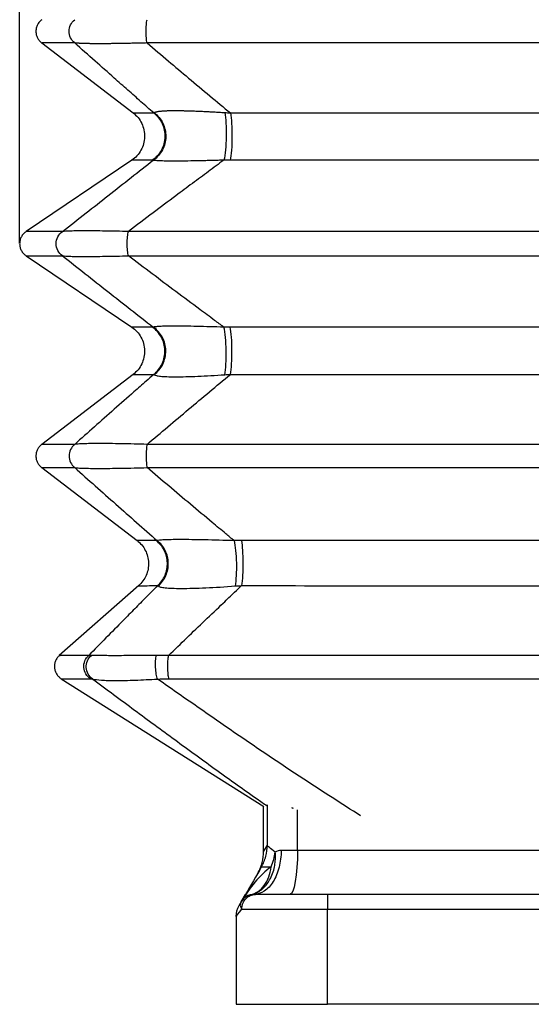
# Model space of a CAD drawing. Header units: millimetres. Extents: x 0 to 838, y 0 to 648.
# Tile 15 of 21: x 475 to 544, y 282 to 416. Entities that reach past the tile are written whole.
import ezdxf

# ---------------------------------------------------------------- set-up
doc = ezdxf.new("R2010")
doc.units = ezdxf.units.MM
doc.header["$LTSCALE"] = 3
doc.layers.add('DIMENSIONS', color=140, linetype='Continuous', lineweight=25)
doc.styles.add('SLDTEXTSTYLE0', font='TXT', dxfattribs={"width": 0.7})
doc.dimstyles.new('SLDDIMSTYLE1', dxfattribs={"dimtxt": 6.474023, "dimasz": 9.906, "dimexe": 0, "dimexo": 0.0625, "dimgap": 1.618506, "dimtad": 0, "dimtih": 1, "dimtoh": 1, "dimdec": 1, "dimrnd": 1e-09, "dimzin": 12, "dimdsep": 46, "dimtxsty": 'SLDTEXTSTYLE0', "dimsah": 1, "dimcen": 0.09, "dimadec": 0, "dimazin": 3, "dimtfac": 1, "dimtdec": 1, "dimtofl": 0, "dimtmove": 0, "dimatfit": 3, "dimfxl": 0, "dimfrac": 2, "dimtolj": 1, "dimtzin": 12, "dimarcsym": 0})

# ---------------------------------------------------------------- blocks, each defined once
blk = doc.blocks.new('_D_7')
at = {"layer": 'DIMENSIONS'}
for p, q in [((474.51, 389.26), (474.51, 549.14)), ((614.36, 389.26), (614.36, 549.14)), ((474.51, 539.61), (525.73, 539.61)), ((534.5, 539.61), (532.33, 539.61)), ((532.33, 539.61), (532.33, 529.32)), ((553.74, 539.61), (555.91, 539.61)), ((555.91, 539.61), (555.91, 529.32)), ((614.36, 539.61), (562.51, 539.61)), ((532.33, 529.32), (534.5, 529.32)), ((555.91, 529.32), (553.74, 529.32))]:
    blk.add_line(p, q, dxfattribs=at)
for points in [[(474.51, 539.61), (484.42, 538.09), (484.42, 541.14)], [(614.36, 539.61), (604.45, 541.14), (604.45, 538.09)]]:
    blk.add_solid(points, dxfattribs=at)
at = {"layer": 'DIMENSIONS', "char_height": 6.35, "attachment_point": 1, "style": 'SLDTEXTSTYLE0'}
for s, insert in [('139.8', (531.81, 549.25)), ('5.51', (534.5, 537.51))]:
    blk.add_mtext(s, dxfattribs=dict(at, insert=insert))

msp = doc.modelspace()

# ---------------------------------------------------------------- linework, layer by layer
for p, q in [((477.52, 412.84), (490.04, 403.29)), ((489.85, 396.84), (475.4, 387.09)), ((475.39, 383.78), (489.85, 374.03)), ((490.04, 367.58), (477.52, 358.02)), ((477.52, 354.84), (490.59, 344.87)), ((490.8, 338.74), (479.93, 329.19)), ((480.2, 326.01), (507.86, 308.57)), ((507.85, 302.45), (507.85, 308.58)), ((508.35, 308.8), (508.35, 303.3)), ((511.93, 308.28), (511.7, 308.36)), ((511.7, 308.36), (511.7, 308.33)), ((511.7, 308.36), (511.72, 308.32)), ((511.84, 308.29), (511.7, 308.36)), ((512.49, 302.55), (512.49, 308.13)), ((508.35, 303.3), (507.85, 302.45)), ((512.49, 302.55), (510.25, 302.55)), ((575.72, 302.55), (512.49, 302.55)), ((504.8, 295.55), (505.37, 296.55)), ((505.34, 296.16), (505.29, 296.11)), ((516.6, 296.55), (506.74, 296.55)), ((516.6, 296.55), (516.6, 294.55)), ((571.6, 296.55), (516.6, 296.55)), ((504.87, 294.55), (516.6, 294.55)), ((516.6, 281.55), (516.6, 294.55)), ((516.6, 294.55), (571.6, 294.55)), ((504.1, 293.54), (504.1, 281.55)), ((504.1, 281.55), (516.6, 281.55)), ((571.6, 281.55), (516.6, 281.55))]:
    msp.add_line(p, q)
at = {"flags": 128}
msp.add_lwpolyline([(512.49, 302.55), (512.47, 301.38), (512.41, 300.25), (512.31, 299.21), (512.18, 298.3), (512.02, 297.56), (511.84, 297), (511.65, 296.66), (511.45, 296.55)], dxfattribs=at)
for centre, radius, start, end in [((492.63, 372.63), 1.4, 84.0709, 89.4787), ((493.15, 343.63), 1.25, 82.6404, 89.3377), ((506.53, 294.55), 2, 90, 150)]:
    msp.add_arc(centre, radius, start, end)
for points, knots in [([(477.52, 416.02), (477.41, 415.92), (477.17, 415.72), (476.93, 415.33), (476.77, 414.89), (476.72, 414.43), (476.77, 413.97), (476.93, 413.54), (477.17, 413.15), (477.41, 412.94), (477.52, 412.84)], [0, 0, 0, 0, 0.125002, 0.250003, 0.375002, 0.500002, 0.625, 0.75, 0.874998, 1, 1, 1, 1]), ([(482.03, 412.84), (481.79, 413.03), (481.6, 413.27), (481.33, 413.82), (481.26, 414.13), (481.26, 414.74), (481.33, 415.04), (481.6, 415.59), (481.79, 415.84), (482.03, 416.02)], [0, 0, 0, 0, 0.25, 0.25, 0.5, 0.5, 0.75, 0.75, 1, 1, 1, 1]), ([(491.92, 412.84), (491.88, 413.03), (491.85, 413.27), (491.8, 413.82), (491.79, 414.13), (491.79, 414.74), (491.8, 415.04), (491.85, 415.59), (491.88, 415.84), (491.92, 416.02)], [0, 0, 0, 0, 0.25, 0.25, 0.5, 0.5, 0.75, 0.75, 1, 1, 1, 1]), ([(482.03, 412.84), (481.24, 412.84), (479.67, 412.84), (478.26, 412.84), (477.54, 412.84), (477.6, 412.84), (477.61, 412.84)], [0, 0, 0, 0, 0.285747, 0.571504, 0.857265, 1, 1, 1, 1]), ([(492.83, 403.29), (492.25, 403.8), (491.07, 404.84), (489.27, 406.43), (487.18, 408.28), (484.76, 410.42), (482.96, 412.02), (482.03, 412.84)], [0, 0, 0, 0, 0.1616796, 0.3285072, 0.5004611, 0.7420854, 1, 1, 1, 1]), ([(491.92, 412.84), (491.79, 412.84), (491.53, 412.83), (491.15, 412.82), (490.77, 412.81), (490.39, 412.8), (490.03, 412.8), (489.67, 412.79), (489.32, 412.78), (488.97, 412.77), (488.64, 412.77), (488.31, 412.76), (487.98, 412.76), (487.67, 412.75), (487.36, 412.75), (487.06, 412.75), (486.77, 412.74), (486.48, 412.74), (486.2, 412.74), (485.93, 412.74), (485.67, 412.74), (485.41, 412.74), (485.16, 412.74), (484.92, 412.74), (484.69, 412.74), (484.47, 412.74), (484.25, 412.74), (484.05, 412.75), (483.85, 412.75), (483.66, 412.75), (483.47, 412.76), (483.3, 412.76), (483.13, 412.77), (482.98, 412.77), (482.83, 412.78), (482.69, 412.79), (482.56, 412.8), (482.43, 412.8), (482.32, 412.81), (482.21, 412.82), (482.12, 412.83), (482.06, 412.84), (482.03, 412.84)], [0, 0, 0, 0, 0.027017, 0.053735, 0.080168, 0.106329, 0.13223, 0.157887, 0.183313, 0.208524, 0.233534, 0.258358, 0.283013, 0.307515, 0.331879, 0.356123, 0.380263, 0.404315, 0.428298, 0.452229, 0.476124, 0.500002, 0.523879, 0.547773, 0.571703, 0.595685, 0.619736, 0.643875, 0.668118, 0.692482, 0.716983, 0.741638, 0.766463, 0.791474, 0.816685, 0.842112, 0.867769, 0.893671, 0.919832, 0.946265, 0.972983, 1, 1, 1, 1]), ([(596.95, 412.84), (579.62, 412.84), (562.03, 412.84), (526.85, 412.84), (509.25, 412.84), (491.92, 412.84)], [0, 0, 0, 0, 0.5, 0.5, 1, 1, 1, 1]), ([(491.92, 412.84), (492.9, 412.02), (494.78, 410.42), (497.65, 408.01), (500.47, 405.65), (502.38, 404.06), (503.32, 403.29)], [0, 0, 0, 0, 0.257909, 0.499539, 0.755551, 1, 1, 1, 1]), ([(492.89, 403.33), (492.91, 403.34), (492.94, 403.36), (492.99, 403.39), (493.05, 403.41), (493.13, 403.43), (493.21, 403.45), (493.3, 403.47), (493.4, 403.49), (493.51, 403.51), (493.63, 403.52), (493.76, 403.54), (493.9, 403.55), (494.05, 403.56), (494.21, 403.57), (494.37, 403.58), (494.55, 403.59), (494.73, 403.6), (494.93, 403.6), (495.13, 403.61), (495.34, 403.61), (495.57, 403.61), (495.87, 403.61), (496.26, 403.61), (496.75, 403.6), (497.28, 403.59), (497.83, 403.58), (498.42, 403.55), (499.03, 403.53), (499.68, 403.5), (500.35, 403.47), (501.05, 403.43), (501.78, 403.38), (502.28, 403.35), (502.54, 403.33)], [0, 0, 0, 0, 0.027051, 0.053655, 0.07983, 0.105592, 0.130959, 0.155951, 0.180587, 0.204887, 0.228873, 0.252566, 0.27599, 0.299167, 0.322123, 0.344883, 0.367471, 0.389915, 0.412241, 0.434477, 0.456649, 0.478787, 0.500918, 0.542992, 0.585195, 0.627717, 0.670742, 0.714452, 0.759016, 0.804599, 0.851353, 0.899419, 0.948927, 1, 1, 1, 1]), ([(490.01, 403.31), (490.25, 403.1), (490.72, 402.69), (491.22, 401.87), (491.53, 400.97), (491.62, 400.01), (491.48, 399.07), (491.12, 398.19), (490.57, 397.4), (490.07, 397.01), (489.82, 396.82)], [0, 0, 0, 0, 0.125001, 0.250001, 0.375, 0.499999, 0.624997, 0.749998, 0.874998, 1, 1, 1, 1]), ([(490.01, 403.31), (490.07, 403.31), (490.2, 403.31), (491.14, 403.3), (492.27, 403.29), (492.83, 403.29)], [0, 0, 0, 0, 0.333778, 0.667236, 1, 1, 1, 1]), ([(492.83, 403.29), (493.32, 402.91), (493.72, 402.4), (494.25, 401.27), (494.38, 400.64), (494.34, 399.39), (494.18, 398.76), (493.58, 397.66), (493.16, 397.18), (492.64, 396.83)], [0, 0, 0, 0, 0.25, 0.25, 0.5, 0.5, 0.75, 0.75, 1, 1, 1, 1]), ([(492.89, 403.33), (493.39, 402.96), (493.8, 402.45), (494.35, 401.32), (494.49, 400.68), (494.47, 399.42), (494.31, 398.79), (493.72, 397.68), (493.29, 397.2), (492.78, 396.84)], [0, 0, 0, 0, 0.25, 0.25, 0.5, 0.5, 0.75, 0.75, 1, 1, 1, 1]), ([(492.83, 403.29), (492.84, 403.3), (492.86, 403.31), (492.88, 403.33), (492.89, 403.33)], [0, 0, 0, 0, 0.501359, 1, 1, 1, 1]), ([(502.54, 403.33), (502.61, 402.96), (502.67, 402.45), (502.74, 401.32), (502.76, 400.68), (502.73, 399.42), (502.7, 398.79), (502.58, 397.68), (502.51, 397.2), (502.42, 396.84)], [0, 0, 0, 0, 0.25, 0.25, 0.5, 0.5, 0.75, 0.75, 1, 1, 1, 1]), ([(502.54, 403.33), (502.67, 403.33), (502.92, 403.31), (503.18, 403.3), (503.32, 403.29)], [0, 0, 0, 0, 0.498638, 1, 1, 1, 1]), ([(503.32, 403.29), (503.38, 402.91), (503.44, 402.4), (503.51, 401.27), (503.53, 400.64), (503.52, 399.39), (503.5, 398.76), (503.42, 397.66), (503.36, 397.18), (503.29, 396.83)], [0, 0, 0, 0, 0.25, 0.25, 0.5, 0.5, 0.75, 0.75, 1, 1, 1, 1]), ([(503.32, 403.29), (503.9, 403.29), (505.06, 403.29), (506.81, 403.29), (508.56, 403.3), (510.32, 403.3), (512.08, 403.3), (513.84, 403.3), (515.61, 403.3), (517.39, 403.3), (519.17, 403.3), (520.95, 403.31), (522.73, 403.31), (524.52, 403.31), (526.32, 403.31), (528.11, 403.31), (529.91, 403.31), (531.72, 403.31), (533.52, 403.31), (535.34, 403.31), (537.15, 403.31), (538.97, 403.31), (540.79, 403.31), (542.61, 403.31), (544.99, 403.31), (547.92, 403.31), (551.4, 403.31), (554.86, 403.31), (558.32, 403.31), (561.77, 403.31), (565.2, 403.31), (568.63, 403.31), (572.04, 403.3), (575.44, 403.3), (578.82, 403.3), (582.2, 403.29), (584.44, 403.29), (585.56, 403.29)], [0, 0, 0, 0, 0.021326, 0.04269, 0.064093, 0.085533, 0.107012, 0.128529, 0.150083, 0.171676, 0.193306, 0.214973, 0.236677, 0.258419, 0.280198, 0.302014, 0.323867, 0.345757, 0.367683, 0.389646, 0.411645, 0.43368, 0.455751, 0.477859, 0.500002, 0.54224, 0.584378, 0.626413, 0.668346, 0.710175, 0.751899, 0.793518, 0.83503, 0.876436, 0.917733, 0.958921, 1, 1, 1, 1]), ([(480.37, 387.09), (481.45, 387.94), (483.52, 389.57), (486.65, 392.03), (489.7, 394.44), (491.77, 396.05), (492.78, 396.84)], [0, 0, 0, 0, 0.259346, 0.499506, 0.756235, 1, 1, 1, 1]), ([(502.42, 396.84), (501.71, 396.32), (500.28, 395.26), (498.09, 393.64), (495.57, 391.76), (492.65, 389.57), (490.49, 387.94), (489.37, 387.09)], [0, 0, 0, 0, 0.161059, 0.3279, 0.500494, 0.740638, 1, 1, 1, 1]), ([(492.64, 396.83), (492.08, 396.83), (490.95, 396.82), (490.01, 396.82), (489.88, 396.82), (489.82, 396.82)], [0, 0, 0, 0, 0.332761, 0.666217, 1, 1, 1, 1]), ([(492.78, 396.84), (492.75, 396.84), (492.71, 396.83), (492.66, 396.83), (492.64, 396.83)], [0, 0, 0, 0, 0.4999545, 1, 1, 1, 1]), ([(502.42, 396.84), (502.28, 396.83), (502.02, 396.83), (501.62, 396.81), (501.23, 396.8), (500.85, 396.79), (500.48, 396.78), (500.12, 396.77), (499.76, 396.76), (499.41, 396.75), (499.07, 396.75), (498.27, 396.73), (497.06, 396.71), (495.63, 396.7), (494.46, 396.71), (493.78, 396.73), (493.39, 396.75), (493.17, 396.77), (493, 396.79), (492.86, 396.81), (492.8, 396.83), (492.78, 396.84)], [0, 0, 0, 0, 0.027065, 0.053692, 0.0799, 0.105705, 0.131126, 0.156182, 0.180893, 0.20528, 0.229364, 0.253168, 0.378213, 0.499125, 0.620312, 0.745512, 0.793675, 0.843041, 0.89378, 0.946051, 1, 1, 1, 1]), ([(503.29, 396.83), (503.15, 396.83), (502.85, 396.83), (502.56, 396.84), (502.42, 396.84)], [0, 0, 0, 0, 0.500045, 1, 1, 1, 1]), ([(585.58, 396.83), (585, 396.83), (583.82, 396.83), (582.05, 396.83), (580.29, 396.83), (578.51, 396.83), (576.74, 396.82), (574.96, 396.82), (573.18, 396.82), (571.4, 396.82), (569.62, 396.82), (567.83, 396.82), (566.04, 396.82), (564.25, 396.82), (562.46, 396.82), (560.67, 396.82), (558.87, 396.82), (557.07, 396.82), (555.27, 396.82), (553.47, 396.82), (551.67, 396.82), (549.86, 396.82), (548.05, 396.82), (546.25, 396.82), (543.85, 396.82), (540.88, 396.82), (537.34, 396.82), (533.83, 396.82), (530.33, 396.82), (526.87, 396.82), (523.42, 396.82), (520, 396.82), (516.61, 396.82), (513.24, 396.82), (509.9, 396.83), (506.58, 396.83), (504.39, 396.83), (503.29, 396.83)], [0, 0, 0, 0, 0.021555, 0.043128, 0.064718, 0.086325, 0.107949, 0.12959, 0.151248, 0.172923, 0.194614, 0.216323, 0.238047, 0.259789, 0.281546, 0.30332, 0.32511, 0.346916, 0.368738, 0.390576, 0.41243, 0.434299, 0.456184, 0.478085, 0.5, 0.543152, 0.586035, 0.62865, 0.670995, 0.713071, 0.754877, 0.796412, 0.837675, 0.878666, 0.919384, 0.959829, 1, 1, 1, 1]), ([(475.4, 387.09), (475.27, 386.99), (475.01, 386.79), (474.73, 386.38), (474.55, 385.92), (474.49, 385.43), (474.55, 384.94), (474.73, 384.49), (475.01, 384.08), (475.27, 383.87), (475.4, 383.77)], [0, 0, 0, 0, 0.125001, 0.250002, 0.375001, 0.499999, 0.624999, 0.749997, 0.874998, 1, 1, 1, 1]), ([(480.37, 387.09), (479.6, 387.09), (478.07, 387.09), (476.53, 387.09), (475.65, 387.09), (475.29, 387.09), (475.4, 387.09), (475.4, 387.09)], [0, 0, 0, 0, 0.24985, 0.499947, 0.750038, 0.999878, 1, 1, 1, 1]), ([(480.37, 383.77), (480.11, 383.96), (479.88, 384.21), (479.58, 384.78), (479.5, 385.11), (479.5, 385.76), (479.58, 386.08), (479.88, 386.66), (480.11, 386.91), (480.37, 387.09)], [0, 0, 0, 0, 0.25, 0.25, 0.5, 0.5, 0.75, 0.75, 1, 1, 1, 1]), ([(489.37, 387.09), (488.83, 387.1), (488.29, 387.12), (487.23, 387.14), (486.71, 387.15), (485.7, 387.16), (485.22, 387.17), (484.3, 387.18), (483.87, 387.18), (483.06, 387.18), (482.69, 387.18), (482.03, 387.17), (481.74, 387.16), (480.97, 387.14), (480.61, 387.12), (480.37, 387.09)], [0, 0, 0, 0, 0.125, 0.125, 0.25, 0.25, 0.375, 0.375, 0.5, 0.5, 0.625, 0.625, 0.75, 0.75, 1, 1, 1, 1]), ([(489.37, 383.77), (489.32, 383.96), (489.28, 384.21), (489.22, 384.78), (489.21, 385.11), (489.21, 385.76), (489.22, 386.08), (489.28, 386.66), (489.32, 386.91), (489.37, 387.09)], [0, 0, 0, 0, 0.25, 0.25, 0.5, 0.5, 0.75, 0.75, 1, 1, 1, 1]), ([(599.51, 387.09), (590.44, 387.09), (581.28, 387.09), (567.49, 387.09), (562.88, 387.09), (553.66, 387.09), (549.05, 387.09), (539.83, 387.09), (535.22, 387.09), (526, 387.09), (521.39, 387.09), (507.59, 387.09), (498.43, 387.09), (489.37, 387.09)], [0, 0, 0, 0, 0.25, 0.25, 0.375, 0.375, 0.5, 0.5, 0.625, 0.625, 0.75, 0.75, 1, 1, 1, 1]), ([(475.4, 383.77), (475.4, 383.77), (475.29, 383.77), (475.65, 383.77), (476.53, 383.77), (478.07, 383.77), (479.6, 383.77), (480.37, 383.77)], [0, 0, 0, 0, 0.000122, 0.249962, 0.500053, 0.75015, 1, 1, 1, 1]), ([(480.37, 383.77), (481.41, 382.96), (483.48, 381.32), (486.58, 378.88), (489.68, 376.45), (491.74, 374.83), (492.78, 374.03)], [0, 0, 0, 0, 0.249663, 0.499506, 0.749619, 1, 1, 1, 1]), ([(480.37, 383.77), (480.61, 383.75), (480.97, 383.72), (481.74, 383.7), (482.03, 383.69), (482.69, 383.69), (483.06, 383.68), (483.87, 383.68), (484.3, 383.69), (485.22, 383.69), (485.7, 383.7), (486.71, 383.72), (487.23, 383.73), (488.29, 383.75), (488.83, 383.76), (489.37, 383.77)], [0, 0, 0, 0, 0.25, 0.25, 0.375, 0.375, 0.5, 0.5, 0.625, 0.625, 0.75, 0.75, 0.875, 0.875, 1, 1, 1, 1]), ([(489.37, 383.77), (498.43, 383.77), (507.59, 383.77), (521.39, 383.77), (526, 383.77), (535.22, 383.77), (539.83, 383.77), (549.05, 383.77), (553.66, 383.77), (562.88, 383.77), (567.49, 383.77), (581.28, 383.77), (590.44, 383.77), (599.51, 383.77)], [0, 0, 0, 0, 0.25, 0.25, 0.375, 0.375, 0.5, 0.5, 0.625, 0.625, 0.75, 0.75, 1, 1, 1, 1]), ([(502.42, 374.03), (502, 374.34), (500.9, 375.14), (498.71, 376.76), (495.86, 378.88), (492.61, 381.32), (490.45, 382.96), (489.37, 383.77)], [0, 0, 0, 0, 0.095923, 0.250384, 0.500494, 0.750535, 1, 1, 1, 1]), ([(492.64, 374.03), (492.07, 374.04), (490.93, 374.04), (490.09, 374.05), (489.71, 374.05), (489.82, 374.05), (489.82, 374.05)], [0, 0, 0, 0, 0.332743, 0.666181, 0.999972, 1, 1, 1, 1]), ([(489.82, 374.05), (490.07, 373.85), (490.57, 373.46), (491.12, 372.68), (491.48, 371.79), (491.62, 370.85), (491.53, 369.9), (491.22, 369), (490.72, 368.18), (490.25, 367.76), (490.01, 367.55)], [0, 0, 0, 0, 0.125001, 0.250003, 0.375004, 0.500003, 0.625003, 0.750001, 0.875001, 1, 1, 1, 1]), ([(492.83, 367.57), (493.32, 367.96), (493.72, 368.46), (494.25, 369.59), (494.38, 370.23), (494.34, 371.48), (494.18, 372.1), (493.58, 373.2), (493.16, 373.68), (492.64, 374.03)], [0, 0, 0, 0, 0.25, 0.25, 0.5, 0.5, 0.75, 0.75, 1, 1, 1, 1]), ([(502.42, 374.03), (501.14, 374.07), (499.89, 374.1), (498.16, 374.14), (497.61, 374.15), (496.59, 374.16), (496.11, 374.16), (495.24, 374.16), (494.85, 374.16), (494.17, 374.15), (493.89, 374.14), (493.41, 374.11), (493.22, 374.1), (492.93, 374.07), (492.84, 374.05), (492.78, 374.03)], [0, 0, 0, 0, 0.25, 0.25, 0.375, 0.375, 0.5, 0.5, 0.625, 0.625, 0.75, 0.75, 0.875, 0.875, 1, 1, 1, 1]), ([(492.89, 367.53), (493.39, 367.91), (493.8, 368.41), (494.35, 369.55), (494.49, 370.18), (494.47, 371.45), (494.31, 372.07), (493.72, 373.19), (493.29, 373.67), (492.78, 374.03)], [0, 0, 0, 0, 0.25, 0.25, 0.5, 0.5, 0.75, 0.75, 1, 1, 1, 1]), ([(502.54, 367.53), (502.61, 367.91), (502.67, 368.41), (502.74, 369.55), (502.76, 370.18), (502.73, 371.45), (502.7, 372.07), (502.58, 373.19), (502.51, 373.67), (502.42, 374.03)], [0, 0, 0, 0, 0.25, 0.25, 0.5, 0.5, 0.75, 0.75, 1, 1, 1, 1]), ([(585.58, 374.03), (572, 374.04), (558.22, 374.05), (530.66, 374.05), (516.88, 374.04), (503.29, 374.03)], [0, 0, 0, 0, 0.5, 0.5, 1, 1, 1, 1]), ([(503.32, 367.57), (503.38, 367.96), (503.44, 368.46), (503.51, 369.59), (503.53, 370.23), (503.52, 371.48), (503.5, 372.1), (503.42, 373.2), (503.36, 373.68), (503.29, 374.03)], [0, 0, 0, 0, 0.25, 0.25, 0.5, 0.5, 0.75, 0.75, 1, 1, 1, 1]), ([(492.83, 367.57), (492.49, 367.27), (491.59, 366.48), (489.79, 364.89), (487.43, 362.81), (484.73, 360.42), (482.93, 358.82), (482.03, 358.02)], [0, 0, 0, 0, 0.095713, 0.250359, 0.500461, 0.750558, 1, 1, 1, 1]), ([(490.01, 367.55), (490.01, 367.55), (489.9, 367.55), (490.27, 367.55), (491.12, 367.56), (492.26, 367.57), (492.83, 367.57)], [0, 0, 0, 0, 0.000034, 0.333822, 0.667257, 1, 1, 1, 1]), ([(491.92, 358.02), (492.87, 358.82), (494.75, 360.42), (497.59, 362.81), (500.45, 365.2), (502.36, 366.78), (503.32, 367.57)], [0, 0, 0, 0, 0.2496804, 0.499539, 0.7496425, 1, 1, 1, 1]), ([(492.89, 367.53), (492.96, 367.49), (493.06, 367.45), (493.35, 367.38), (493.54, 367.35), (494.01, 367.3), (494.3, 367.29), (494.97, 367.26), (495.36, 367.25), (496.23, 367.25), (496.71, 367.26), (497.74, 367.29), (498.29, 367.3), (500.01, 367.38), (501.26, 367.45), (502.54, 367.53)], [0, 0, 0, 0, 0.125, 0.125, 0.25, 0.25, 0.375, 0.375, 0.5, 0.5, 0.625, 0.625, 0.75, 0.75, 1, 1, 1, 1]), ([(503.32, 367.57), (516.89, 367.56), (530.67, 367.55), (558.21, 367.55), (571.98, 367.56), (585.56, 367.57)], [0, 0, 0, 0, 0.5, 0.5, 1, 1, 1, 1]), ([(477.52, 358.02), (477.41, 357.92), (477.17, 357.72), (476.93, 357.33), (476.77, 356.89), (476.72, 356.43), (476.77, 355.97), (476.93, 355.54), (477.17, 355.15), (477.41, 354.94), (477.52, 354.84)], [0, 0, 0, 0, 0.125002, 0.25, 0.375, 0.499998, 0.624998, 0.749997, 0.874998, 1, 1, 1, 1]), ([(482.03, 358.02), (481.25, 358.02), (479.67, 358.02), (478.26, 358.02), (477.54, 358.02), (477.6, 358.02), (477.61, 358.02)], [0, 0, 0, 0, 0.284889, 0.570639, 0.856916, 1, 1, 1, 1]), ([(482.03, 358.02), (481.79, 357.84), (481.6, 357.59), (481.33, 357.04), (481.26, 356.74), (481.26, 356.13), (481.33, 355.82), (481.6, 355.27), (481.79, 355.03), (482.03, 354.84)], [0, 0, 0, 0, 0.25, 0.25, 0.5, 0.5, 0.75, 0.75, 1, 1, 1, 1]), ([(491.92, 358.02), (491.33, 358.04), (490.73, 358.05), (489.56, 358.08), (488.98, 358.09), (487.88, 358.11), (487.34, 358.12), (486.33, 358.13), (485.85, 358.13), (484.96, 358.13), (484.55, 358.13), (483.83, 358.12), (483.51, 358.11), (482.95, 358.09), (482.71, 358.08), (482.32, 358.05), (482.16, 358.04), (482.03, 358.02)], [0, 0, 0, 0, 0.125, 0.125, 0.25, 0.25, 0.375, 0.375, 0.5, 0.5, 0.625, 0.625, 0.75, 0.75, 0.875, 0.875, 1, 1, 1, 1]), ([(491.92, 358.02), (491.88, 357.84), (491.85, 357.59), (491.8, 357.04), (491.79, 356.74), (491.79, 356.13), (491.8, 355.82), (491.85, 355.27), (491.88, 355.03), (491.92, 354.84)], [0, 0, 0, 0, 0.25, 0.25, 0.5, 0.5, 0.75, 0.75, 1, 1, 1, 1]), ([(596.95, 358.02), (588.33, 358.02), (579.61, 358.02), (562.07, 358.02), (553.26, 358.02), (535.62, 358.02), (526.8, 358.02), (509.27, 358.02), (500.55, 358.02), (491.92, 358.02)], [0, 0, 0, 0, 0.25, 0.25, 0.5, 0.5, 0.75, 0.75, 1, 1, 1, 1]), ([(477.61, 354.84), (477.6, 354.84), (477.54, 354.84), (478.26, 354.84), (479.67, 354.84), (481.25, 354.84), (482.03, 354.84)], [0, 0, 0, 0, 0.1430837, 0.4293605, 0.7151112, 1, 1, 1, 1]), ([(482.03, 354.84), (482.97, 354.01), (484.85, 352.34), (487.67, 349.84), (490.49, 347.35), (492.37, 345.7), (493.31, 344.87)], [0, 0, 0, 0, 0.249658, 0.499505, 0.749618, 1, 1, 1, 1]), ([(482.03, 354.84), (482.16, 354.83), (482.32, 354.81), (482.71, 354.79), (482.95, 354.77), (483.51, 354.76), (483.83, 354.75), (484.55, 354.74), (484.96, 354.74), (485.85, 354.74), (486.33, 354.74), (487.34, 354.75), (487.88, 354.76), (488.98, 354.77), (489.56, 354.79), (490.73, 354.81), (491.33, 354.83), (491.92, 354.84)], [0, 0, 0, 0, 0.125, 0.125, 0.25, 0.25, 0.375, 0.375, 0.5, 0.5, 0.625, 0.625, 0.75, 0.75, 0.875, 0.875, 1, 1, 1, 1]), ([(491.92, 354.84), (500.55, 354.84), (509.27, 354.84), (526.8, 354.84), (535.62, 354.84), (553.26, 354.84), (562.07, 354.84), (579.61, 354.84), (588.33, 354.84), (596.95, 354.84)], [0, 0, 0, 0, 0.25, 0.25, 0.5, 0.5, 0.75, 0.75, 1, 1, 1, 1]), ([(503.82, 344.87), (503.44, 345.19), (502.44, 346.01), (500.45, 347.67), (497.84, 349.84), (494.88, 352.34), (492.91, 354.01), (491.92, 354.84)], [0, 0, 0, 0, 0.095822, 0.250385, 0.500495, 0.75055, 1, 1, 1, 1]), ([(493.16, 344.88), (492.64, 344.88), (491.58, 344.89), (490.8, 344.89), (490.46, 344.89), (490.56, 344.89), (490.56, 344.89)], [0, 0, 0, 0, 0.332792, 0.666221, 0.999974, 1, 1, 1, 1]), ([(490.56, 344.89), (490.78, 344.7), (491.23, 344.31), (491.71, 343.56), (492.03, 342.73), (492.16, 341.85), (492.09, 340.97), (491.83, 340.12), (491.4, 339.34), (490.98, 338.92), (490.77, 338.71)], [0, 0, 0, 0, 0.124997, 0.249998, 0.374999, 0.499993, 0.625003, 0.749994, 0.875001, 1, 1, 1, 1]), ([(493.37, 338.73), (493.8, 339.12), (494.15, 339.61), (494.61, 340.68), (494.72, 341.27), (494.68, 342.44), (494.53, 343.02), (494, 344.06), (493.62, 344.52), (493.16, 344.88)], [0, 0, 0, 0, 0.25, 0.25, 0.5, 0.5, 0.75, 0.75, 1, 1, 1, 1]), ([(503.82, 344.87), (502.43, 344.91), (501.07, 344.95), (499.2, 344.99), (498.6, 345), (497.48, 345.01), (496.96, 345.01), (496.01, 345.01), (495.58, 345.01), (494.84, 345), (494.53, 344.99), (494.01, 344.96), (493.8, 344.95), (493.48, 344.91), (493.37, 344.89), (493.31, 344.87)], [0, 0, 0, 0, 0.25, 0.25, 0.375, 0.375, 0.5, 0.5, 0.625, 0.625, 0.75, 0.75, 0.875, 0.875, 1, 1, 1, 1]), ([(493.45, 338.68), (493.89, 339.06), (494.25, 339.55), (494.72, 340.63), (494.84, 341.22), (494.81, 342.4), (494.67, 342.99), (494.15, 344.04), (493.77, 344.51), (493.31, 344.87)], [0, 0, 0, 0, 0.25, 0.25, 0.5, 0.5, 0.75, 0.75, 1, 1, 1, 1]), ([(503.82, 344.87), (503.9, 344.51), (503.97, 344.04), (504.08, 342.99), (504.11, 342.4), (504.14, 341.22), (504.13, 340.63), (504.07, 339.55), (504.02, 339.06), (503.96, 338.68)], [0, 0, 0, 0, 0.25, 0.25, 0.5, 0.5, 0.75, 0.75, 1, 1, 1, 1]), ([(584.06, 344.88), (570.96, 344.89), (557.7, 344.89), (531.17, 344.89), (517.91, 344.89), (504.82, 344.88)], [0, 0, 0, 0, 0.5, 0.5, 1, 1, 1, 1]), ([(504.82, 344.88), (504.88, 344.52), (504.93, 344.06), (505, 343.02), (505.02, 342.44), (505.02, 341.27), (505.01, 340.68), (504.95, 339.61), (504.9, 339.12), (504.84, 338.73)], [0, 0, 0, 0, 0.25, 0.25, 0.5, 0.5, 0.75, 0.75, 1, 1, 1, 1]), ([(493.37, 338.73), (492.85, 338.2), (491.8, 337.15), (490.23, 335.56), (488.4, 333.71), (486.31, 331.58), (484.73, 329.99), (483.95, 329.19)], [0, 0, 0, 0, 0.166935, 0.333745, 0.500439, 0.750308, 1, 1, 1, 1]), ([(490.77, 338.71), (490.83, 338.71), (490.94, 338.71), (491.81, 338.72), (492.85, 338.73), (493.37, 338.73)], [0, 0, 0, 0, 0.333745, 0.66719, 1, 1, 1, 1]), ([(493.45, 338.68), (493.51, 338.63), (493.62, 338.58), (493.94, 338.5), (494.15, 338.47), (494.68, 338.41), (494.99, 338.39), (495.73, 338.36), (496.15, 338.35), (497.1, 338.35), (497.63, 338.36), (498.74, 338.39), (499.34, 338.41), (501.22, 338.49), (502.57, 338.58), (503.96, 338.68)], [0, 0, 0, 0, 0.125, 0.125, 0.25, 0.25, 0.375, 0.375, 0.5, 0.5, 0.625, 0.625, 0.75, 0.75, 1, 1, 1, 1]), ([(494.87, 329.19), (495.7, 329.99), (497.35, 331.59), (499.84, 333.98), (502.02, 336.05), (503.69, 337.64), (504.53, 338.43), (504.84, 338.73)], [0, 0, 0, 0, 0.251809, 0.499561, 0.749659, 0.90469, 1, 1, 1, 1]), ([(504.84, 338.73), (517.93, 338.72), (531.18, 338.71), (557.69, 338.71), (570.95, 338.72), (584.03, 338.73)], [0, 0, 0, 0, 0.5, 0.5, 1, 1, 1, 1]), ([(479.95, 329.2), (479.84, 329.09), (479.62, 328.87), (479.4, 328.45), (479.27, 328), (479.26, 327.54), (479.35, 327.08), (479.54, 326.65), (479.83, 326.28), (480.08, 326.1), (480.2, 326)], [0, 0, 0, 0, 0.125002, 0.25, 0.375, 0.499998, 0.624998, 0.749997, 0.874998, 1, 1, 1, 1]), ([(483.95, 329.19), (483.25, 329.19), (481.85, 329.19), (480.61, 329.2), (479.97, 329.2), (480.01, 329.2), (480.03, 329.2)], [0, 0, 0, 0, 0.284998, 0.570748, 0.856956, 1, 1, 1, 1]), ([(484.19, 326), (483.93, 326.17), (483.72, 326.4), (483.4, 326.92), (483.31, 327.23), (483.26, 327.84), (483.31, 328.15), (483.54, 328.73), (483.72, 328.98), (483.95, 329.19)], [0, 0, 0, 0, 0.25, 0.25, 0.5, 0.5, 0.75, 0.75, 1, 1, 1, 1]), ([(484.49, 325.97), (484.24, 326.14), (484.02, 326.37), (483.71, 326.92), (483.62, 327.23), (483.59, 327.85), (483.65, 328.17), (483.9, 328.75), (484.09, 329), (484.33, 329.2)], [0, 0, 0, 0, 0.25, 0.25, 0.5, 0.5, 0.75, 0.75, 1, 1, 1, 1]), ([(493.19, 329.2), (492.15, 329.19), (491.11, 329.18), (489.67, 329.17), (489.2, 329.17), (488.32, 329.16), (487.89, 329.16), (487.11, 329.16), (486.75, 329.16), (486.09, 329.17), (485.79, 329.17), (485, 329.18), (484.61, 329.19), (484.33, 329.2)], [0, 0, 0, 0, 0.25, 0.25, 0.375, 0.375, 0.5, 0.5, 0.625, 0.625, 0.75, 0.75, 1, 1, 1, 1]), ([(493.35, 325.97), (493.29, 326.14), (493.23, 326.37), (493.14, 326.92), (493.1, 327.23), (493.07, 327.85), (493.07, 328.17), (493.11, 328.75), (493.14, 329), (493.19, 329.2)], [0, 0, 0, 0, 0.25, 0.25, 0.5, 0.5, 0.75, 0.75, 1, 1, 1, 1]), ([(494.91, 326), (494.87, 326.17), (494.83, 326.4), (494.78, 326.92), (494.76, 327.23), (494.76, 327.84), (494.76, 328.15), (494.8, 328.73), (494.83, 328.98), (494.87, 329.19)], [0, 0, 0, 0, 0.25, 0.25, 0.5, 0.5, 0.75, 0.75, 1, 1, 1, 1]), ([(594.01, 329.19), (585.85, 329.19), (577.62, 329.19), (561.07, 329.2), (552.75, 329.2), (527.81, 329.2), (511.18, 329.2), (494.87, 329.19)], [0, 0, 0, 0, 0.25, 0.25, 0.5, 0.5, 1, 1, 1, 1]), ([(480.28, 326), (480.27, 326), (480.22, 326), (480.86, 326), (482.1, 326), (483.49, 326), (484.19, 326)], [0, 0, 0, 0, 0.1432168, 0.4293644, 0.7150565, 1, 1, 1, 1]), ([(484.49, 325.97), (484.77, 325.91), (485.17, 325.86), (485.96, 325.8), (486.26, 325.79), (486.91, 325.77), (487.28, 325.76), (488.06, 325.76), (488.48, 325.77), (489.37, 325.79), (489.83, 325.8), (491.28, 325.86), (492.31, 325.91), (493.35, 325.97)], [0, 0, 0, 0, 0.25, 0.25, 0.375, 0.375, 0.5, 0.5, 0.625, 0.625, 0.75, 0.75, 1, 1, 1, 1]), ([(484.49, 325.97), (486.4, 324.56), (490.15, 321.78), (495.8, 317.62), (501.38, 313.57), (505.58, 310.55), (507.87, 308.97), (508.32, 308.65)], [0, 0, 0, 0, 0.23973, 0.469905, 0.712212, 0.943317, 1, 1, 1, 1]), ([(521.11, 307.29), (518.52, 308.94), (512.52, 312.77), (503.26, 319.04), (496.65, 323.67), (493.35, 325.97)], [0, 0, 0, 0, 0.275304, 0.638613, 1, 1, 1, 1]), ([(494.91, 326), (511.2, 326), (527.82, 326), (552.75, 326), (561.06, 326), (577.59, 326), (585.82, 326), (593.97, 326)], [0, 0, 0, 0, 0.5, 0.5, 0.75, 0.75, 1, 1, 1, 1]), ([(507.56, 300.32), (507.82, 300.77), (508.02, 301.26), (508.28, 302.26), (508.35, 302.78), (508.35, 303.3)], [0, 0, 0, 0, 0.5, 0.5, 1, 1, 1, 1]), ([(509.44, 302.34), (509.1, 302.58), (508.83, 302.79), (508.56, 303.04), (508.48, 303.11), (508.39, 303.22), (508.36, 303.27), (508.35, 303.3)], [0, 0, 0, 0, 0.5, 0.5, 0.75, 0.75, 1, 1, 1, 1]), ([(506.08, 296.5), (506.14, 296.51), (506.24, 296.54), (506.39, 296.58), (506.53, 296.63), (506.65, 296.68), (506.75, 296.72), (506.95, 296.81), (507.22, 296.96), (507.69, 297.29), (508.2, 297.79), (508.71, 298.54), (509.1, 299.37), (509.31, 300.13), (509.41, 300.72), (509.45, 301.13), (509.47, 301.53), (509.47, 301.94), (509.45, 302.21), (509.44, 302.34)], [0, 0, 0, 0, 0.026662, 0.051, 0.073012, 0.092695, 0.110053, 0.125087, 0.191205, 0.250139, 0.382725, 0.500002, 0.629552, 0.749867, 0.801538, 0.852187, 0.902002, 0.951195, 1, 1, 1, 1]), ([(510.25, 302.55), (510.25, 301.76), (510.15, 300.98), (509.78, 299.53), (509.5, 298.86), (508.82, 297.75), (508.4, 297.3), (507.5, 296.7), (507.02, 296.55), (506.53, 296.55)], [0, 0, 0, 0, 0.25, 0.25, 0.5, 0.5, 0.75, 0.75, 1, 1, 1, 1]), ([(507.05, 299.45), (507.31, 299.9), (507.51, 300.39), (507.78, 301.41), (507.85, 301.93), (507.85, 302.45)], [0, 0, 0, 0, 0.5, 0.5, 1, 1, 1, 1]), ([(508.9, 300.34), (508.11, 299.78), (507.35, 299.04), (505.98, 297.41), (505.34, 296.5), (504.8, 295.55)], [0, 0, 0, 0, 0.5, 0.5, 1, 1, 1, 1]), ([(506.08, 296.5), (506.44, 296.58), (506.78, 296.73), (507.41, 297.16), (507.69, 297.45), (508.18, 298.12), (508.39, 298.51), (508.72, 299.37), (508.83, 299.84), (508.9, 300.34)], [0, 0, 0, 0, 0.25, 0.25, 0.5, 0.5, 0.75, 0.75, 1, 1, 1, 1]), ([(507.56, 300.32), (507.57, 300.32), (507.61, 300.32), (507.74, 300.33), (507.83, 300.33), (508.18, 300.33), (508.5, 300.34), (508.9, 300.34)], [0, 0, 0, 0, 0.25, 0.25, 0.5, 0.5, 1, 1, 1, 1]), ([(505.29, 296.11), (505.19, 296.02), (504.98, 295.85), (504.85, 295.62), (504.78, 295.5)], [0, 0, 0, 0, 0.491164, 1, 1, 1, 1]), ([(504.87, 294.55), (504.87, 294.81), (504.91, 295.07), (505.1, 295.55), (505.24, 295.78), (505.59, 296.15), (505.8, 296.3), (506.25, 296.5), (506.5, 296.55), (506.74, 296.55)], [0, 0, 0, 0, 0.25, 0.25, 0.5, 0.5, 0.75, 0.75, 1, 1, 1, 1]), ([(504.8, 295.55), (504.71, 295.4), (504.66, 295.23), (504.68, 294.9), (504.74, 294.72), (504.87, 294.55)], [0, 0, 0, 0, 0.5, 0.5, 1, 1, 1, 1])]:
    msp.add_open_spline(points, degree=3, knots=knots)
for points in [[(503.29, 374.03), (503, 374.03), (502.71, 374.03), (502.42, 374.03)], [(492.83, 367.57), (492.85, 367.56), (492.87, 367.55), (492.89, 367.53)], [(502.54, 367.53), (502.8, 367.55), (503.05, 367.56), (503.32, 367.57)], [(504.82, 344.88), (504.49, 344.88), (504.15, 344.88), (503.82, 344.87)], [(493.37, 338.73), (493.39, 338.72), (493.42, 338.7), (493.45, 338.68)], [(503.96, 338.68), (504.25, 338.7), (504.55, 338.72), (504.84, 338.73)], [(484.33, 329.2), (484.19, 329.21), (484.06, 329.2), (483.95, 329.19)], [(494.87, 329.19), (494.3, 329.2), (493.75, 329.21), (493.19, 329.2)], [(484.19, 326), (484.28, 326), (484.38, 325.99), (484.49, 325.97)], [(493.35, 325.97), (493.86, 325.99), (494.38, 326), (494.91, 326)], [(508.9, 300.34), (509.17, 300.98), (509.35, 301.66), (509.44, 302.34)], [(510.25, 302.55), (509.95, 302.55), (509.67, 302.46), (509.44, 302.34)], [(507.54, 300.3), (506.82, 299.05), (506.1, 297.8), (505.37, 296.55)], [(507.54, 300.3), (507.55, 300.32), (507.55, 300.32), (507.56, 300.32)], [(506.74, 296.55), (506.6, 296.55), (506.53, 296.55), (506.53, 296.55)], [(504.1, 293.54), (504.1, 294.07), (504.24, 294.59), (504.5, 295.04)], [(504.1, 293.54), (504.1, 293.54), (504.36, 293.89), (504.87, 294.55)], [(504.8, 295.55), (504.6, 295.21), (504.5, 295.04), (504.5, 295.04)]]:
    msp.add_open_spline(points, degree=3)
at = {"layer": 'DIMENSIONS'}
msp.add_line((474.51, 385.45), (474.51, 398.42), dxfattribs=at)

# ---------------------------------------------------------------- dimensions: what is measured, and where the dimension line sits
dim = msp.add_linear_dim(base=(614.3609, 539.6127), p1=(474.5148, 385.4491), p2=(614.3609, 385.4491), angle=0, dimstyle='SLDDIMSTYLE1', dxfattribs=at)
dim.commit()
dim.dimension.update_dxf_attribs({"geometry": '_D_7', "text_midpoint": (544.1195, 539.6127), "dimtype": 160})

doc.saveas('drawing.dxf')
